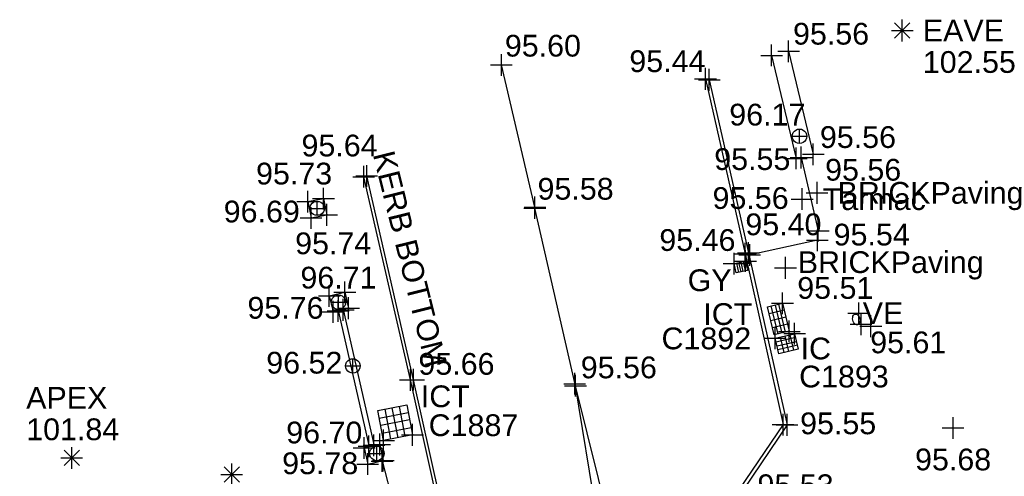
# Model space of a CAD drawing. Header units: metres. Extents: x 610185 to 614128, y 655663 to 660921.
# Tile 36 of 94: x 612690 to 612724, y 658270 to 658286. Entities that reach past the tile are written whole.
import ezdxf
from ezdxf.enums import TextEntityAlignment as Align

# ---------------------------------------------------------------- set-up
doc = ezdxf.new("R2010")
doc.units = ezdxf.units.M
doc.header["$MEASUREMENT"] = 0
doc.linetypes.add('DASHED', pattern=[19.05, 12.7, -6.35])
for name, color, linetype in [('3D_WALL_ELEVATION', 7, 'Continuous'), ('3D_WALL_LINE', 7, 'Continuous'), ('3D_WALL_SYMBOL', 7, 'Continuous'), ('APEX_CODE', 251, 'Continuous'), ('APEX_ELEVATION', 251, 'Continuous'), ('APEX_SYMBOL', 251, 'Continuous'), ('COVER_TELECOM_CODE', 142, 'Continuous'), ('COVER_TELECOM_ELEVATION', 255, 'Continuous'), ('COVER_TELECOM_SYMBOL', 142, 'Continuous'), ('DETAIL_DES', 250, 'Continuous'), ('GULLY_CODE', 132, 'Continuous'), ('GULLY_SYMBOL', 132, 'Continuous'), ('HELP_POINT', 250, 'Continuous'), ('ID_IC', 255, 'Continuous'), ('ID_ICT', 255, 'Continuous'), ('INSPECTION_COVER_CODE', 142, 'Continuous'), ('INSPECTION_COVER_SYMBOL', 142, 'Continuous'), ('KERB_BOTTOM_ELEVATION', 7, 'Continuous'), ('KERB_BOTTOM_LINE', 7, 'Continuous'), ('KERB_BOTTOM_SYMBOL', 7, 'Continuous'), ('KERB_TOP_ELEVATION', 252, 'Continuous'), ('KERB_TOP_LINE', 252, 'Continuous'), ('KERB_TOP_SYMBOL', 252, 'Continuous'), ('METAL_SPOTHEIGHT_ELEVATION', 250, 'Continuous'), ('METAL_SPOTHEIGHT_SYMBOL', 250, 'Continuous'), ('SURFACE_CHANGE_ELEVATION', 42, 'Continuous'), ('SURFACE_CHANGE_LINE', 42, 'Continuous'), ('SURFACE_CHANGE_SYMBOL', 42, 'Continuous'), ('TEXTS', 7, 'Continuous'), ('TOP_OF_WALL_ELEVATION', 211, 'Continuous'), ('UNDERSIDE_OF_EAVE_CODE', 252, 'Continuous'), ('UNDERSIDE_OF_EAVE_ELEVATION', 252, 'Continuous'), ('UNDERSIDE_OF_EAVE_SYMBOL', 252, 'Continuous'), ('VALVE_CODE', 142, 'Continuous'), ('VALVE_SYMBOL', 142, 'Continuous'), ('WALL_TOP_SYMBOL', 211, 'Continuous'), ('WHITE_LINE_DASHED_ELEVATION', 254, 'Continuous'), ('WHITE_LINE_DASHED_LINE', 254, 'DASHED'), ('WHITE_LINE_DASHED_SYMBOL', 254, 'Continuous'), ('WHITE_LINE_SOLID_ELEVATION', 254, 'Continuous'), ('WHITE_LINE_SOLID_LINE', 254, 'Continuous'), ('WHITE_LINE_SOLID_SYMBOL', 254, 'Continuous')]:
    doc.layers.add(name, color=color, linetype=linetype)
doc.styles.add('REGULAR', font='swissl.ttf')

# ---------------------------------------------------------------- blocks, each defined once
blk = doc.blocks.new('S061')
at = {"color": 0, "linetype": 'Continuous'}
for p, q in [((0, -0.5), (0, 0.5)), ((-0.5, 0), (0.5, 0))]:
    blk.add_line(p, q, dxfattribs=at)
blk = doc.blocks.new('042')
at = {"color": 0, "linetype": 'Continuous'}
for p, q in [((-0.5, 0), (-0.48, 0.13)), ((-0.48, -0.13), (-0.5, 0)), ((-0.5, 0), (0.5, 0)), ((-0.48, 0.13), (-0.43, 0.25)), ((-0.43, 0.25), (-0.35, 0.35)), ((-0.35, 0.35), (-0.25, 0.43)), ((-0.25, 0.43), (-0.13, 0.48)), ((-0.13, 0.48), (0, 0.5)), ((0, 0.5), (0.13, 0.48)), ((0, -0.5), (0, 0.5)), ((0.13, 0.48), (0.25, 0.43)), ((0.25, 0.43), (0.35, 0.35)), ((0.35, 0.35), (0.43, 0.25)), ((0.43, 0.25), (0.48, 0.13)), ((0.48, 0.13), (0.5, 0)), ((0.5, 0), (0.48, -0.13)), ((-0.43, -0.25), (-0.48, -0.13)), ((-0.35, -0.35), (-0.43, -0.25)), ((-0.25, -0.43), (-0.35, -0.35)), ((-0.13, -0.48), (-0.25, -0.43)), ((0, -0.5), (-0.13, -0.48)), ((0.13, -0.48), (0, -0.5)), ((0.25, -0.43), (0.13, -0.48)), ((0.35, -0.35), (0.25, -0.43)), ((0.43, -0.25), (0.35, -0.35)), ((0.48, -0.13), (0.43, -0.25))]:
    blk.add_line(p, q, dxfattribs=at)
blk = doc.blocks.new('024')
at = {"color": 0}
for p, q in [((-0.5, -0.5), (-0.5, 0.5)), ((-0.5, 0.5), (0.5, 0.5)), ((-0.25, 0.5), (-0.25, -0.5)), ((0, -0.5), (0, 0.5)), ((0.25, 0.5), (0.25, -0.5)), ((0.5, 0.5), (0.5, -0.5)), ((-0.5, 0.25), (0.5, 0.25)), ((-0.5, 0), (0.5, 0)), ((-0.5, -0.25), (0.5, -0.25)), ((0.5, -0.5), (-0.5, -0.5))]:
    blk.add_line(p, q, dxfattribs=at)
blk = doc.blocks.new('023')
at = {"color": 0}
for p, q in [((-0.5, -0.5), (-0.5, 0.5)), ((-0.5, 0.5), (0.5, 0.5)), ((-0.5, 0.3), (0.5, 0.3)), ((-0.5, 0.1), (0.5, 0.1)), ((0.5, 0.5), (0.5, -0.5)), ((-0.5, -0.1), (0.5, -0.1)), ((-0.5, -0.3), (0.5, -0.3)), ((0.5, -0.5), (-0.5, -0.5))]:
    blk.add_line(p, q, dxfattribs=at)
blk = doc.blocks.new('S028')
at = {"color": 0, "linetype": 'Continuous'}
for p, q in [((-0.5, 0), (-0.48, 0.13)), ((-0.48, -0.13), (-0.5, 0)), ((-0.48, 0.13), (-0.43, 0.25)), ((-0.43, 0.25), (-0.35, 0.35)), ((-0.35, 0.35), (-0.25, 0.43)), ((-0.25, 0.43), (-0.13, 0.48)), ((-0.13, 0.48), (0, 0.5)), ((0, 0.5), (0.13, 0.48)), ((0.13, 0.48), (0.25, 0.43)), ((0.25, 0.43), (0.35, 0.35)), ((0.35, 0.35), (0.43, 0.25)), ((0.43, 0.25), (0.48, 0.13)), ((0.48, 0.13), (0.5, 0)), ((0.5, 0), (0.48, -0.13)), ((-0.43, -0.25), (-0.48, -0.13)), ((-0.35, -0.35), (-0.43, -0.25)), ((-0.25, -0.43), (-0.35, -0.35)), ((-0.13, -0.48), (-0.25, -0.43)), ((0, -0.5), (-0.13, -0.48)), ((0.13, -0.48), (0, -0.5)), ((0.25, -0.43), (0.13, -0.48)), ((0.35, -0.35), (0.25, -0.43)), ((0.43, -0.25), (0.35, -0.35)), ((0.48, -0.13), (0.43, -0.25))]:
    blk.add_line(p, q, dxfattribs=at)
blk = doc.blocks.new('065')
at = {"color": 0, "linetype": 'Continuous'}
for p, q in [((0, -0.5), (0, 0.5)), ((-0.5, 0), (0.5, 0)), ((-0.35, -0.35), (0.35, 0.35)), ((-0.35, 0.35), (0.35, -0.35))]:
    blk.add_line(p, q, dxfattribs=at)

msp = doc.modelspace()

# ---------------------------------------------------------------- linework, layer by layer
at = {"layer": '3D_WALL_LINE'}
for p, q in [((612716.794, 658284.571, 95.563), (612717.643, 658281.019, 95.565)), ((612716.211, 658284.432, 95.563), (612717.059, 658280.879, 95.565)), ((612700.231, 658279.386, 95.729), (612700.771, 658279.493, 95.729)), ((612700.771, 658279.493, 95.729), (612700.883, 658278.931, 95.74)), ((612700.231, 658279.386, 95.729), (612700.343, 658278.823, 95.74)), ((612700.343, 658278.823, 95.74), (612700.883, 658278.931, 95.74)), ((612700.971, 658276.134, 95.736), (612701.506, 658276.259, 95.736)), ((612700.971, 658276.134, 95.736), (612701.099, 658275.586, 95.76)), ((612701.506, 658276.259, 95.736), (612701.634, 658275.711, 95.76)), ((612701.634, 658275.711, 95.76), (612701.099, 658275.586, 95.76)), ((612701.275, 658275.627, 95.77), (612702.34, 658270.93, 95.85)), ((612701.446, 658275.667, 95.77), (612702.511, 658270.967, 95.85)), ((612702.709, 658271.011, 95.835), (612702.172, 658270.893, 95.835)), ((612702.709, 658271.011, 95.835), (612702.831, 658270.453, 95.82)), ((612702.172, 658270.893, 95.835), (612702.294, 658270.336, 95.82)), ((612702.294, 658270.336, 95.82), (612702.831, 658270.453, 95.82))]:
    msp.add_line(p, q, dxfattribs=at)
at = {"layer": 'KERB_BOTTOM_LINE'}
for points in [[(612713.93, 658283.623, 95.355), (612715.297, 658277.59, 95.397), (612716.602, 658271.698, 95.445), (612715.1, 658269.48, 95.531), (612716.787, 658263.366, 95.586), (612717.991, 658259.035, 95.65), (612718.124, 658258.586, 95.656), (612718.384, 658257.623, 95.678), (612718.653, 658256.813, 95.678), (612718.819, 658256.449, 95.677), (612719.88, 658254.927, 95.689), (612720.927, 658253.913, 95.72), (612722.455, 658253.064, 95.744), (612723.819, 658252.581, 95.742), (612725.35, 658252.442, 95.751), (612727.096, 658252.619, 95.749), (612728.286, 658252.987, 95.738), (612729.478, 658253.656, 95.817), (612730.629, 658254.622, 95.871), (612731.46, 658255.758, 95.875), (612732.287, 658257.206, 95.872), (612732.616, 658258.072, 95.841), (612732.89, 658259.248, 95.788), (612733.375, 658261.958, 95.766)], [(612682.395, 658267.486, 95.567), (612688.092, 658262.864, 95.568), (612693.204, 658258.749, 95.62), (612696.788, 658255.875, 95.662), (612697.328, 658255.558, 95.68), (612697.8, 658255.351, 95.682), (612698.195, 658255.202, 95.686), (612699.053, 658254.904, 95.693), (612699.584, 658254.772, 95.69), (612699.993, 658254.696, 95.697), (612700.622, 658254.673, 95.703), (612701.374, 658254.876, 95.699), (612702.686, 658255.462, 95.726), (612703.457, 658255.932, 95.754), (612703.827, 658256.195, 95.787), (612704.901, 658257.142, 95.858), (612705.186, 658257.465, 95.86), (612705.402, 658257.827, 95.867), (612705.593, 658258.387, 95.89), (612706.161, 658261.076, 95.849), (612706.777, 658265.616, 95.736), (612705.372, 658266.496, 95.735), (612703.874, 658273.243, 95.657), (612702.262, 658280.272, 95.557)]]:
    msp.add_polyline3d(points, dxfattribs=at)
at = {"layer": 'KERB_TOP_LINE'}
for points in [[(612714.062, 658283.588, 95.441), (612715.412, 658277.616, 95.459), (612716.742, 658271.688, 95.549), (612715.24, 658269.457, 95.644), (612716.922, 658263.398, 95.71), (612718.104, 658259.094, 95.757), (612718.212, 658258.632, 95.676), (612718.464, 658257.637, 95.691), (612718.743, 658256.851, 95.692), (612718.918, 658256.495, 95.765), (612719.964, 658254.991, 95.785), (612720.993, 658254.006, 95.808), (612722.48, 658253.188, 95.827), (612723.837, 658252.7, 95.823), (612725.348, 658252.558, 95.864), (612727.058, 658252.748, 95.84), (612728.24, 658253.113, 95.845), (612729.405, 658253.733, 95.849), (612730.553, 658254.697, 95.873), (612731.377, 658255.812, 95.871), (612732.2, 658257.255, 95.873), (612732.504, 658258.1, 95.861), (612732.781, 658259.259, 95.847), (612733.263, 658261.986, 95.848)], [(612688.164, 658262.939, 95.68), (612693.307, 658258.815, 95.727), (612696.865, 658255.968, 95.765), (612697.393, 658255.656, 95.774), (612697.84, 658255.476, 95.766), (612698.229, 658255.3, 95.707), (612699.096, 658254.98, 95.706), (612699.615, 658254.881, 95.721), (612700.002, 658254.803, 95.782), (612700.595, 658254.788, 95.808), (612701.332, 658254.99, 95.845), (612702.62, 658255.572, 95.914), (612703.368, 658256.022, 95.943), (612703.749, 658256.29, 95.916), (612704.796, 658257.218, 95.988), (612705.079, 658257.554, 96.043), (612705.291, 658257.873, 96.058), (612705.477, 658258.423, 96.04), (612706.045, 658261.105, 95.94), (612706.672, 658265.568, 95.769), (612705.269, 658266.444, 95.742), (612703.764, 658273.235, 95.691), (612702.158, 658280.244, 95.642)]]:
    msp.add_polyline3d(points, dxfattribs=at)
at = {"layer": 'SURFACE_CHANGE_LINE'}
for p, q in [((612717.226, 658280.908, 95.553), (612717.816, 658278.379, 95.567)), ((612717.785, 658278.056, 95.538), (612715.429, 658277.541, 95.459))]:
    msp.add_line(p, q, dxfattribs=at)
msp.add_polyline3d([(612702.788, 658270.443, 95.819), (612703.169, 658268.975, 95.811), (612703.396, 658267.756, 95.804)], dxfattribs=at)
at = {"layer": 'WHITE_LINE_DASHED_LINE'}
msp.add_line((612708.057, 658279.194, 95.578), (612706.901, 658284.1, 95.598), dxfattribs=at)
at = {"layer": 'WHITE_LINE_SOLID_LINE'}
for points in [[(612714.542, 658252.725, 95.899), (612712.491, 658260.883, 95.799), (612710.651, 658268.213, 95.645), (612709.452, 658273.036, 95.557), (612708.052, 658279.164, 95.582)], [(612709.428, 658273.105, 95.557), (612710.179, 658268.55, 95.641), (612710.856, 658263.241, 95.919), (612711.397, 658257.756, 96.004), (612711.6, 658252.639, 95.995)]]:
    msp.add_polyline3d(points, dxfattribs=at)

# ---------------------------------------------------------------- block references
at = {"layer": '3D_WALL_SYMBOL', "xscale": 0.75, "yscale": 0.75, "zscale": 0.75}
for p in [(612716.794, 658284.571, 95.563), (612716.211, 658284.432, 95.563), (612717.059, 658280.879, 95.565), (612717.643, 658281.019, 95.565), (612700.771, 658279.493, 95.729), (612700.231, 658279.386, 95.729), (612700.343, 658278.823, 95.74), (612700.883, 658278.931, 95.74), (612700.971, 658276.134, 95.736), (612701.506, 658276.259, 95.736), (612701.634, 658275.711, 95.76), (612701.099, 658275.586, 95.76), (612701.278, 658275.615, 95.771), (612701.449, 658275.654, 95.771), (612702.336, 658270.947, 95.85), (612702.507, 658270.985, 95.85), (612702.709, 658271.011, 95.835), (612702.172, 658270.893, 95.835), (612702.294, 658270.336, 95.82), (612702.831, 658270.453, 95.82)]:
    msp.add_blockref('S061', p, dxfattribs=at)
at = {"layer": 'APEX_SYMBOL', "xscale": 0.75, "yscale": 0.75, "zscale": 0.75}
msp.add_blockref('065', (612692.098, 658270.547, 101.84), dxfattribs=at)
at = {"layer": 'COVER_TELECOM_SYMBOL'}
for p, xscale, yscale, zscale, rotation in [((612716.443, 658275.335, 95.526), 0.53, 0.995, 0.53, 193.5), ((612703.24, 658271.76, 95.785), 1.05, 1.014, 1.05, 101.1)]:
    msp.add_blockref('024', p, dxfattribs=dict(at, xscale=xscale, yscale=yscale, zscale=zscale, rotation=rotation))
at = {"layer": 'GULLY_SYMBOL', "xscale": 0.33, "yscale": 0.403, "zscale": 0.33, "rotation": 282.6}
msp.add_blockref('023', (612715.148, 658277.133, 95.378), dxfattribs=at)
at = {"layer": 'HELP_POINT', "xscale": 0.75, "yscale": 0.75, "zscale": 0.75}
for p in [(612714.915, 658277.25, 95.382), (612715.308, 658277.338, 95.375), (612716.585, 658275.881, 95.522), (612719.209, 658275.536, 95.608), (612719.29, 658275.158, 95.608), (612716.816, 658274.913, 95.53), (612717.003, 658274.833, 95.539), (612716.335, 658274.677, 95.502), (612703.839, 658271.343, 95.75), (612702.843, 658271.148, 95.819)]:
    msp.add_blockref('S061', p, dxfattribs=at)
at = {"layer": 'INSPECTION_COVER_SYMBOL', "xscale": 0.55, "yscale": 0.685, "zscale": 0.55, "rotation": 283.1}
msp.add_blockref('024', (612716.731, 658274.487, 95.521), dxfattribs=at)
at = {"layer": 'KERB_BOTTOM_SYMBOL', "xscale": 0.75, "yscale": 0.75, "zscale": 0.75}
for p in [(612713.93, 658283.623, 95.355), (612702.262, 658280.272, 95.557), (612715.297, 658277.59, 95.397), (612703.874, 658273.243, 95.657), (612716.602, 658271.698, 95.445)]:
    msp.add_blockref('S061', p, dxfattribs=at)
at = {"layer": 'KERB_TOP_SYMBOL', "xscale": 0.75, "yscale": 0.75, "zscale": 0.75}
for p in [(612714.062, 658283.588, 95.441), (612702.158, 658280.244, 95.642), (612715.412, 658277.616, 95.459), (612703.764, 658273.235, 95.691), (612716.742, 658271.688, 95.549)]:
    msp.add_blockref('S061', p, dxfattribs=at)
at = {"layer": 'METAL_SPOTHEIGHT_SYMBOL', "xscale": 0.75, "yscale": 0.75, "zscale": 0.75}
for p in [(612717.261, 658279.473, 95.563), (612717.773, 658279.69, 95.561), (612716.689, 658277.104, 95.506), (612719.629, 658275.09, 95.612), (612722.462, 658271.579, 95.678)]:
    msp.add_blockref('S061', p, dxfattribs=at)
at = {"layer": 'SURFACE_CHANGE_SYMBOL', "xscale": 0.75, "yscale": 0.75, "zscale": 0.75}
for p in [(612717.226, 658280.908, 95.553), (612717.816, 658278.379, 95.567), (612717.785, 658278.056, 95.538), (612715.457, 658277.547, 95.46), (612702.789, 658270.438, 95.819)]:
    msp.add_blockref('S061', p, dxfattribs=at)
at = {"layer": 'UNDERSIDE_OF_EAVE_SYMBOL', "xscale": 0.75, "yscale": 0.75, "zscale": 0.75}
for p in [(612720.709, 658285.288, 102.549), (612697.611, 658269.977, 98.637)]:
    msp.add_blockref('065', p, dxfattribs=at)
at = {"layer": 'VALVE_SYMBOL', "xscale": 0.25, "yscale": 0.387, "zscale": 0.25, "rotation": 192.1}
msp.add_blockref('S028', (612719.127, 658275.321, 95.608), dxfattribs=at)
at = {"layer": 'WALL_TOP_SYMBOL', "xscale": 0.5, "yscale": 0.5, "zscale": 0.5}
for p in [(612717.17, 658281.641, 96.166), (612700.552, 658279.155, 96.687), (612701.287, 658275.917, 96.712), (612701.784, 658273.719, 96.522), (612702.607, 658270.702, 96.703)]:
    msp.add_blockref('042', p, dxfattribs=at)
at = {"layer": 'WHITE_LINE_DASHED_SYMBOL', "xscale": 0.75, "yscale": 0.75, "zscale": 0.75}
for p in [(612706.901, 658284.1, 95.598), (612708.057, 658279.194, 95.578)]:
    msp.add_blockref('S061', p, dxfattribs=at)
at = {"layer": 'WHITE_LINE_SOLID_SYMBOL', "xscale": 0.75, "yscale": 0.75, "zscale": 0.75}
for p in [(612708.052, 658279.164, 95.582), (612709.428, 658273.105, 95.557), (612709.452, 658273.036, 95.557)]:
    msp.add_blockref('S061', p, dxfattribs=at)

# ---------------------------------------------------------------- texts
at = {"layer": '3D_WALL_ELEVATION', "style": 'REGULAR'}
for s, p in [('95.56', (612716.947, 658284.803, 95.563)), ('95.56', (612717.873, 658281.238, 95.565)), ('95.73', (612698.447, 658279.979, 95.729)), ('95.74', (612699.794, 658277.573)), ('95.76', (612698.15, 658275.349, -0.011))]:
    msp.add_text(s, height=0.75, dxfattribs=at).set_placement(p)
at = {"layer": 'APEX_CODE', "style": 'REGULAR'}
msp.add_text('APEX', height=0.75, dxfattribs=at).set_placement((612690.529, 658272.619, 101.84), align=Align.MIDDLE_LEFT)
at = {"layer": 'APEX_ELEVATION', "style": 'REGULAR'}
msp.add_text('101.84', height=0.75, dxfattribs=at).set_placement((612690.529, 658271.909, 101.84), align=Align.TOP_LEFT)
at = {"layer": 'COVER_TELECOM_CODE', "style": 'REGULAR'}
for p in [(612713.856, 658275.508, 95.526), (612704.125, 658272.672, 95.785)]:
    msp.add_text('ICT', height=0.75, dxfattribs=at).set_placement(p, align=Align.MIDDLE_LEFT)
at = {"layer": 'COVER_TELECOM_ELEVATION', "style": 'REGULAR'}
msp.add_text('95.78', height=0.75, dxfattribs=at).set_placement((612700.657, 658270.737, 95.785), align=Align.TOP_CENTER)
at = {"layer": 'DETAIL_DES', "style": 'REGULAR'}
for s, p in [('Tarmac', (612717.971, 658279.473, 95.563)), ('BRICKPaving', (612718.483, 658279.69, 95.561)), ('BRICKPaving', (612717.111, 658277.299, 95.506))]:
    msp.add_text(s, height=0.75, dxfattribs=at).set_placement(p, align=Align.MIDDLE_LEFT)
at = {"layer": 'GULLY_CODE', "style": 'REGULAR'}
msp.add_text('GY', height=0.75, dxfattribs=at).set_placement((612714.074, 658276.3, 95.378), align=Align.CENTER)
at = {"layer": 'ID_IC', "style": 'REGULAR'}
msp.add_text('C1893', height=0.75, dxfattribs=at).set_placement((612717.157, 658273.729, 95.521), align=Align.TOP_LEFT)
at = {"layer": 'ID_ICT', "style": 'REGULAR'}
for s, p in [('C1892', (612712.417, 658275.044, 95.526)), ('C1887', (612704.395, 658272.05, 95.785))]:
    msp.add_text(s, height=0.75, dxfattribs=at).set_placement(p, align=Align.TOP_LEFT)
at = {"layer": 'INSPECTION_COVER_CODE', "style": 'REGULAR'}
msp.add_text('IC', height=0.75, dxfattribs=at).set_placement((612717.208, 658274.321, 95.521), align=Align.MIDDLE_LEFT)
at = {"layer": 'KERB_BOTTOM_ELEVATION', "style": 'REGULAR'}
for s, p in [('95.40', (612715.305, 658278.228, 95.397)), ('95.66', (612704.041, 658273.416, 95.657)), ('95.53', (612715.723, 658269.229, 95.531))]:
    msp.add_text(s, height=0.75, dxfattribs=at).set_placement(p)
at = {"layer": 'KERB_TOP_ELEVATION', "style": 'REGULAR'}
for s, p in [('95.44', (612711.308, 658283.855, 95.441)), ('95.64', (612700.014, 658280.947, 95.642)), ('95.55', (612717.191, 658271.364, 95.549))]:
    msp.add_text(s, height=0.75, dxfattribs=at).set_placement(p)
at = {"layer": 'METAL_SPOTHEIGHT_ELEVATION', "style": 'REGULAR'}
for s, p in [('95.56', (612719.363, 658280.861, 95.561)), ('95.56', (612715.485, 658279.886, 95.563)), ('95.51', (612718.404, 658276.784, 95.506)), ('95.61', (612720.917, 658274.907, 95.612)), ('95.68', (612722.462, 658270.869, 95.678))]:
    msp.add_text(s, height=0.75, dxfattribs=at).set_placement(p, align=Align.TOP_CENTER)
at = {"layer": 'SURFACE_CHANGE_ELEVATION', "style": 'REGULAR'}
for s, p in [('95.55', (612714.233, 658280.478, 95.553)), ('95.46', (612712.342, 658277.687, 95.46)), ('95.54', (612718.346, 658277.875, 95.538))]:
    msp.add_text(s, height=0.75, dxfattribs=at).set_placement(p)
at = {"layer": 'TEXTS', "style": 'REGULAR'}
msp.add_text('KERB BOTTOM', height=0.75, rotation=283.9845, dxfattribs=at).set_placement((612702.466, 658281.021, 95.404))
at = {"layer": 'TOP_OF_WALL_ELEVATION', "style": 'REGULAR'}
for s, p in [('96.17', (612716.062, 658282.012, 96.166)), ('96.69', (612698.644, 658278.67, 96.687)), ('96.71', (612701.287, 658276.39, 96.712)), ('96.52', (612700.11, 658273.456)), ('96.70', (612700.798, 658271.048, 96.703))]:
    msp.add_text(s, height=0.75, dxfattribs=at).set_placement(p, align=Align.CENTER)
at = {"layer": 'UNDERSIDE_OF_EAVE_CODE', "style": 'REGULAR'}
msp.add_text('EAVE', height=0.75, dxfattribs=at).set_placement((612721.419, 658285.288, 102.549), align=Align.MIDDLE_LEFT)
at = {"layer": 'UNDERSIDE_OF_EAVE_ELEVATION', "style": 'REGULAR'}
msp.add_text('102.55', height=0.75, dxfattribs=at).set_placement((612721.419, 658284.578, 102.549), align=Align.TOP_LEFT)
at = {"layer": 'VALVE_CODE', "style": 'REGULAR'}
msp.add_text('VE', height=0.75, dxfattribs=at).set_placement((612720.048, 658275.164, 95.608), align=Align.CENTER)
at = {"layer": 'WHITE_LINE_DASHED_ELEVATION', "style": 'REGULAR'}
for s, p in [('95.60', (612708.33, 658285.14, 95.598)), ('95.58', (612709.456, 658280.205, 95.578))]:
    msp.add_text(s, height=0.75, dxfattribs=at).set_placement(p, align=Align.TOP_CENTER)
at = {"layer": 'WHITE_LINE_SOLID_ELEVATION', "style": 'REGULAR'}
msp.add_text('95.56', height=0.75, dxfattribs=at).set_placement((612710.945, 658274.044, 191.114), align=Align.TOP_CENTER)

doc.saveas('drawing.dxf')
